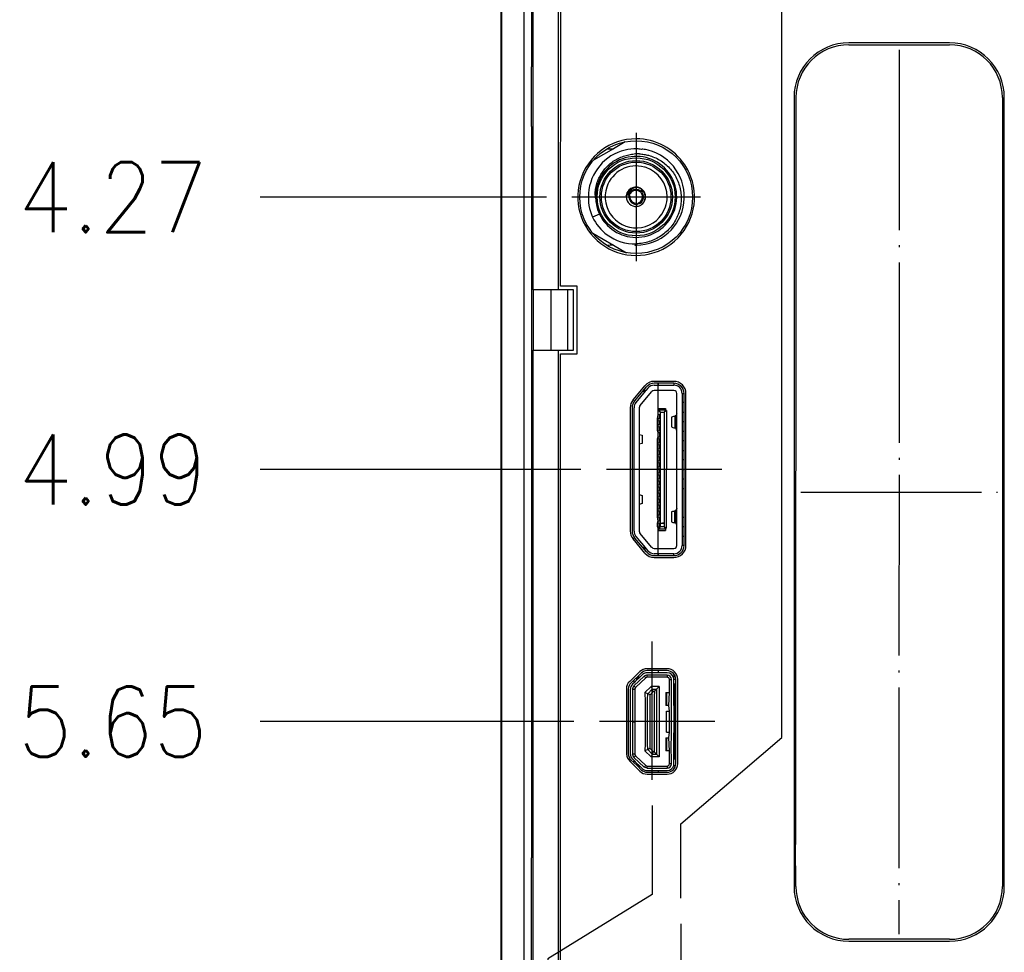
# Model space of a CAD drawing. Header units: millimetres. Extents: x 618 to 1482, y 17 to 575.
# Tile 6 of 90: x 694 to 743, y 327 to 373. Entities that reach past the tile are written whole.
import ezdxf

# ---------------------------------------------------------------- set-up
doc = ezdxf.new("R2010")
doc.units = ezdxf.units.MM
doc.linetypes.add('DOT_CENTER', pattern=[14, 12, -1, 0, -1])
doc.layers.add('1', color=7, linetype='Continuous')
doc.styles.add('CONVERTER_11', font='txt.shx', dxfattribs={"width": 0.9})
doc.dimstyles.new('ME10_DIM_45', dxfattribs={"dimtxt": 4.666667, "dimasz": 0.18, "dimexe": 2.706667, "dimexo": 1.693333, "dimgap": 3.386667, "dimtad": 1, "dimlfac": 0.03937, "dimzin": 4, "dimdsep": 46, "dimtxsty": 'CONVERTER_11', "dimsah": 1, "dimcen": 0.09, "dimclrd": 140, "dimclre": 140, "dimclrt": 4, "dimadec": 0, "dimazin": 0, "dimtfac": 1, "dimtdec": 4, "dimtix": 1, "dimtofl": 0, "dimtmove": 0, "dimatfit": 0, "dimfxl": 1, "dimtolj": 1, "dimtzin": 0, "dimarcsym": 0})
doc.dimstyles.new('ME10_DIM_46', dxfattribs={"dimtxt": 4.666667, "dimasz": 0.18, "dimexe": 2.706667, "dimexo": 1.693333, "dimgap": 3.386667, "dimtad": 1, "dimlfac": 0.03937, "dimzin": 4, "dimdsep": 46, "dimtxsty": 'CONVERTER_11', "dimsah": 1, "dimcen": 0.09, "dimclrd": 140, "dimclre": 140, "dimclrt": 4, "dimadec": 0, "dimazin": 0, "dimtfac": 1, "dimtdec": 4, "dimtix": 1, "dimtofl": 0, "dimtmove": 0, "dimatfit": 0, "dimfxl": 1, "dimtolj": 1, "dimtzin": 0, "dimarcsym": 0})
doc.dimstyles.new('ME10_DIM_47', dxfattribs={"dimtxt": 4.666667, "dimasz": 0.18, "dimexe": 2.706667, "dimexo": 1.693333, "dimgap": 3.386667, "dimtad": 1, "dimlfac": 0.03937, "dimzin": 4, "dimdsep": 46, "dimtxsty": 'CONVERTER_11', "dimsah": 1, "dimcen": 0.09, "dimclrd": 140, "dimclre": 140, "dimclrt": 4, "dimadec": 0, "dimazin": 0, "dimtfac": 1, "dimtdec": 4, "dimtix": 1, "dimtofl": 0, "dimtmove": 0, "dimatfit": 0, "dimfxl": 1, "dimtolj": 1, "dimtzin": 0, "dimarcsym": 0})
doc.dimstyles.new('ME10_DIM_51', dxfattribs={"dimtxt": 4.666667, "dimasz": 0.18, "dimexe": 2.706667, "dimexo": 1.693333, "dimgap": 3.386667, "dimtad": 1, "dimlfac": 0.03937, "dimzin": 4, "dimdsep": 46, "dimtxsty": 'CONVERTER_11', "dimsah": 1, "dimcen": 0.09, "dimclrd": 140, "dimclre": 140, "dimclrt": 4, "dimadec": 0, "dimazin": 0, "dimtfac": 1, "dimtdec": 4, "dimtix": 1, "dimtofl": 0, "dimtmove": 0, "dimatfit": 0, "dimfxl": 1, "dimtolj": 1, "dimtzin": 0, "dimarcsym": 0})
doc.dimstyles.new('ME10_DIM_54', dxfattribs={"dimtxt": 4.666667, "dimasz": 0.18, "dimexe": 2.706667, "dimexo": 1.693333, "dimgap": 3.386667, "dimtad": 1, "dimlfac": 0.03937, "dimzin": 4, "dimdsep": 46, "dimtxsty": 'CONVERTER_11', "dimsah": 1, "dimcen": 0.09, "dimclrd": 140, "dimclre": 140, "dimclrt": 4, "dimadec": 0, "dimazin": 0, "dimtfac": 1, "dimtdec": 4, "dimtix": 1, "dimtofl": 0, "dimtmove": 0, "dimatfit": 0, "dimfxl": 1, "dimtolj": 1, "dimtzin": 0, "dimarcsym": 0})

# ---------------------------------------------------------------- blocks, each defined once
blk = doc.blocks.new('cu_bee7s_cca__68', base_point=(958.945, 269.415))
at = {"color": 7, "linetype": 'Continuous'}
for p, q in [((958.945, 507.763), (958.945, 494.312)), ((958.945, 490.626), (958.945, 494.312)), ((976.51, 492.265), (976.475, 442.619)), ((958.945, 490.342), (958.945, 490.626)), ((958.945, 490.342), (958.945, 441.733)), ((964.377, 488.867), (963.068, 488.111)), ((965.171, 489.326), (964.377, 488.867)), ((965.847, 488.535), (965.893, 488.521)), ((966.109, 488.523), (965.893, 488.521)), ((966.216, 486.038), (966.281, 486.106)), ((966.281, 486.106), (966.247, 486.185)), ((965.235, 485.709), (965.285, 485.823)), ((965.285, 485.823), (965.299, 485.951)), ((965.416, 485.745), (965.315, 485.775)), ((965.336, 485.853), (965.405, 485.834)), ((966.337, 486.049), (966.27, 485.984)), ((963.014, 483.243), (964.388, 482.45)), ((964.388, 482.45), (965.252, 481.951)), ((961.359, 475.475), (961.359, 479.475)), ((967.093, 473.144), (968.399, 473.144)), ((967.354, 473.271), (967.354, 473.144)), ((968.399, 473.271), (968.399, 473.144)), ((966.501, 472.744), (965.878, 471.999)), ((966.146, 471.774), (966.939, 472.722)), ((966.335, 472.744), (966.501, 472.744)), ((966.543, 472.794), (966.377, 472.794)), ((966.543, 472.794), (966.501, 472.744)), ((966.666, 472.941), (966.543, 472.794)), ((968.399, 472.794), (967.093, 472.794)), ((968.599, 471.244), (968.599, 472.594)), ((968.949, 472.594), (968.949, 462.494)), ((968.949, 472.594), (969.076, 472.594)), ((969.076, 471.987), (968.949, 471.987)), ((965.749, 463.441), (965.749, 471.646)), ((966.099, 471.646), (966.099, 469.869)), ((967.319, 470.936), (967.359, 471.196)), ((967.359, 471.196), (967.359, 471.454)), ((967.359, 471.196), (967.439, 471.189)), ((967.409, 471.594), (967.849, 471.594)), ((967.409, 471.503), (967.849, 471.503)), ((967.439, 471.189), (967.439, 470.929)), ((967.899, 471.454), (967.896, 463.637)), ((968.599, 471.244), (968.526, 471.109)), ((968.526, 471.109), (968.526, 470.278)), ((968.599, 470.119), (968.599, 471.244)), ((968.949, 471.352), (969.076, 471.352)), ((967.319, 470.936), (967.439, 470.929)), ((967.319, 470.781), (967.319, 470.936)), ((967.319, 470.781), (967.439, 470.796)), ((967.319, 470.536), (967.319, 470.781)), ((967.319, 470.536), (967.439, 470.521)), ((967.319, 470.381), (967.319, 470.536)), ((967.319, 470.381), (967.439, 470.396)), ((967.319, 470.136), (967.319, 470.381)), ((967.439, 470.796), (967.439, 470.521)), ((967.439, 470.396), (967.439, 470.121)), ((968.249, 471.021), (968.249, 470.367)), ((969.076, 470.717), (968.949, 470.717)), ((966.099, 469.869), (966.296, 469.811)), ((966.099, 469.869), (966.099, 469.219)), ((966.296, 469.811), (966.296, 469.277)), ((967.319, 470.136), (967.439, 470.121)), ((967.359, 469.996), (967.319, 470.136)), ((967.359, 469.996), (967.439, 469.996)), ((967.359, 469.721), (967.359, 469.996)), ((967.439, 469.996), (967.439, 469.721)), ((968.599, 470.119), (968.526, 470.278)), ((968.599, 464.969), (968.599, 470.119)), ((968.949, 470.082), (969.076, 470.082)), ((966.296, 469.277), (966.099, 469.219)), ((966.099, 469.219), (966.099, 465.869)), ((967.319, 469.581), (967.359, 469.721)), ((967.319, 469.581), (967.439, 469.596)), ((967.319, 469.336), (967.319, 469.581)), ((967.319, 469.336), (967.439, 469.321)), ((967.319, 469.181), (967.319, 469.336)), ((967.319, 469.181), (967.439, 469.196)), ((967.319, 468.936), (967.319, 469.181)), ((967.359, 469.721), (967.439, 469.721)), ((967.439, 469.596), (967.439, 469.321)), ((967.439, 469.196), (967.439, 468.921)), ((969.076, 469.447), (968.949, 469.447)), ((967.319, 468.936), (967.439, 468.921)), ((967.319, 468.781), (967.319, 468.936)), ((967.319, 468.781), (967.439, 468.796)), ((967.319, 468.536), (967.319, 468.781)), ((967.319, 468.536), (967.439, 468.521)), ((967.319, 468.381), (967.319, 468.536)), ((967.439, 468.796), (967.439, 468.521)), ((968.949, 468.812), (969.076, 468.812)), ((967.319, 468.381), (967.439, 468.396)), ((967.319, 468.136), (967.319, 468.381)), ((967.319, 468.136), (967.439, 468.121)), ((967.319, 467.981), (967.319, 468.136)), ((967.319, 467.981), (967.439, 467.996)), ((967.319, 467.736), (967.319, 467.981)), ((967.439, 468.396), (967.439, 468.121)), ((967.439, 467.996), (967.439, 467.721)), ((969.076, 468.177), (968.949, 468.177)), ((967.319, 467.736), (967.439, 467.721)), ((967.319, 467.581), (967.319, 467.736)), ((967.319, 467.581), (967.439, 467.596)), ((967.319, 467.336), (967.319, 467.581)), ((967.319, 467.336), (967.439, 467.321)), ((967.319, 467.181), (967.319, 467.336)), ((967.319, 467.181), (967.439, 467.196)), ((967.319, 466.936), (967.319, 467.181)), ((967.439, 467.596), (967.439, 467.321)), ((967.439, 467.196), (967.439, 466.921)), ((968.949, 467.542), (969.076, 467.542)), ((967.319, 466.936), (967.439, 466.921)), ((967.319, 466.781), (967.319, 466.936)), ((967.319, 466.781), (967.439, 466.796)), ((967.319, 466.536), (967.319, 466.781)), ((967.319, 466.536), (967.439, 466.521)), ((967.319, 466.381), (967.319, 466.536)), ((967.439, 466.796), (967.439, 466.521)), ((969.076, 466.907), (968.949, 466.907)), ((966.099, 465.869), (966.296, 465.811)), ((966.099, 465.869), (966.099, 465.219)), ((966.296, 465.811), (966.296, 465.277)), ((967.319, 466.381), (967.439, 466.396)), ((967.319, 466.136), (967.319, 466.381)), ((967.319, 466.136), (967.439, 466.121)), ((967.319, 465.981), (967.319, 466.136)), ((967.319, 465.981), (967.439, 465.996)), ((967.319, 465.736), (967.319, 465.981)), ((967.439, 466.396), (967.439, 466.121)), ((967.439, 465.996), (967.439, 465.721)), ((968.949, 466.272), (969.076, 466.272)), ((966.296, 465.277), (966.099, 465.219)), ((966.099, 465.219), (966.099, 463.441)), ((967.319, 465.736), (967.439, 465.721)), ((967.319, 465.581), (967.319, 465.736)), ((967.319, 465.581), (967.439, 465.596)), ((967.319, 465.336), (967.319, 465.581)), ((967.319, 465.336), (967.439, 465.321)), ((967.319, 465.181), (967.319, 465.336)), ((967.319, 465.181), (967.439, 465.196)), ((967.319, 464.936), (967.319, 465.181)), ((967.439, 465.596), (967.439, 465.321)), ((967.439, 465.196), (967.439, 464.921)), ((967.319, 464.936), (967.439, 464.921)), ((967.319, 464.781), (967.319, 464.936)), ((967.319, 464.781), (967.439, 464.796)), ((967.319, 464.536), (967.319, 464.781)), ((967.319, 464.536), (967.439, 464.521)), ((967.319, 464.381), (967.319, 464.536)), ((967.439, 464.796), (967.439, 464.521)), ((968.249, 464.721), (968.249, 464.067)), ((968.599, 464.969), (968.526, 464.809)), ((968.526, 464.809), (968.526, 463.978)), ((968.599, 463.844), (968.599, 464.969)), ((967.319, 464.381), (967.439, 464.396)), ((967.359, 464.121), (967.319, 464.381)), ((967.319, 463.981), (967.359, 464.121)), ((967.319, 463.981), (967.439, 463.996)), ((967.319, 463.736), (967.319, 463.981)), ((967.359, 464.121), (967.439, 464.121)), ((967.439, 464.396), (967.439, 464.121)), ((967.439, 463.996), (967.439, 463.721)), ((967.749, 463.954), (967.509, 463.954)), ((967.749, 463.954), (967.673, 463.984)), ((968.599, 463.844), (968.526, 463.978)), ((968.599, 462.494), (968.599, 463.844)), ((968.949, 464.367), (969.076, 464.367)), ((966.939, 462.365), (966.146, 463.313)), ((967.319, 463.736), (967.439, 463.721)), ((967.359, 463.635), (967.319, 463.736)), ((967.359, 463.544), (967.359, 463.635)), ((967.409, 463.585), (967.849, 463.585)), ((967.409, 463.494), (967.849, 463.494)), ((969.076, 463.732), (968.949, 463.732)), ((965.878, 463.088), (966.501, 462.344)), ((968.949, 463.097), (969.076, 463.097)), ((966.501, 462.344), (966.335, 462.344)), ((966.377, 462.294), (966.543, 462.294)), ((966.501, 462.344), (966.543, 462.294)), ((966.543, 462.294), (966.671, 462.141)), ((967.093, 462.294), (968.399, 462.294)), ((968.399, 461.944), (967.093, 461.944)), ((967.354, 461.944), (967.354, 461.817)), ((968.399, 461.817), (968.399, 461.944)), ((969.076, 462.494), (968.949, 462.494)), ((967.949, 454.027), (966.629, 454.027)), ((967.354, 454.167), (967.354, 454.027)), ((965.753, 453.367), (965.64, 453.259)), ((965.74, 453.148), (966.423, 453.795)), ((965.753, 453.367), (965.753, 453.554)), ((965.944, 453.548), (965.753, 453.367)), ((966.526, 453.686), (965.846, 453.041)), ((965.944, 453.548), (965.944, 453.677)), ((966.081, 453.677), (965.944, 453.548)), ((965.944, 453.677), (966.081, 453.677)), ((966.133, 453.727), (965.999, 453.727)), ((966.32, 453.904), (966.081, 453.677)), ((967.949, 453.877), (966.629, 453.877)), ((967.949, 453.727), (966.629, 453.727)), ((968.099, 452.707), (968.099, 453.577)), ((968.237, 451.848), (968.249, 453.577)), ((968.399, 453.577), (968.42, 453.923)), ((968.526, 453.59), (968.399, 453.577)), ((968.399, 453.277), (968.399, 453.577)), ((965.499, 452.933), (965.499, 448.621)), ((965.649, 452.933), (965.74, 453.148)), ((965.649, 452.933), (965.649, 450.767)), ((965.799, 452.933), (965.799, 450.767)), ((966.469, 452.706), (966.884, 453.117)), ((966.659, 452.627), (966.962, 452.927)), ((966.884, 453.117), (966.962, 452.927)), ((967.429, 453.117), (966.884, 453.117)), ((966.962, 452.927), (967.239, 452.927)), ((967.429, 453.117), (967.239, 452.927)), ((967.239, 452.927), (967.239, 448.627)), ((967.429, 453.117), (967.429, 448.437)), ((968.469, 453.277), (968.399, 453.277)), ((968.42, 450.397), (968.399, 453.277)), ((968.469, 448.277), (968.469, 453.277)), ((966.659, 452.627), (966.469, 452.706)), ((966.469, 452.706), (966.499, 452.092)), ((966.499, 452.092), (966.499, 451.862)), ((966.649, 452.262), (966.659, 452.627)), ((966.649, 452.092), (966.649, 452.262)), ((966.649, 451.862), (966.649, 452.092)), ((967.859, 452.706), (967.859, 451.848)), ((967.924, 452.706), (968.099, 452.707)), ((968.066, 451.848), (968.099, 452.707)), ((966.499, 451.862), (966.499, 451.692)), ((966.499, 451.692), (966.499, 451.462)), ((966.499, 451.462), (966.499, 451.292)), ((966.649, 451.692), (966.649, 451.862)), ((966.649, 451.462), (966.649, 451.692)), ((966.649, 451.292), (966.649, 451.462)), ((967.919, 451.227), (967.909, 451.477)), ((967.909, 451.477), (968.099, 451.477)), ((968.066, 451.848), (967.924, 451.848)), ((968.099, 451.477), (968.066, 451.848)), ((968.099, 450.077), (968.099, 451.477)), ((968.236, 449.706), (968.237, 451.848)), ((965.649, 450.767), (965.799, 450.767)), ((965.649, 450.767), (965.649, 448.618)), ((965.799, 450.767), (965.799, 448.621)), ((966.499, 451.292), (966.499, 451.062)), ((966.499, 451.062), (966.499, 450.892)), ((966.499, 450.892), (966.499, 450.662)), ((966.649, 451.062), (966.649, 451.292)), ((966.649, 450.892), (966.649, 451.062)), ((966.649, 450.662), (966.649, 450.892)), ((967.919, 450.327), (967.919, 451.227)), ((966.499, 450.662), (966.499, 450.492)), ((966.499, 450.492), (966.499, 450.262)), ((966.499, 450.262), (966.499, 450.092)), ((966.649, 450.492), (966.649, 450.662)), ((966.649, 450.262), (966.649, 450.492)), ((966.649, 450.092), (966.649, 450.262)), ((967.909, 450.077), (967.919, 450.327)), ((968.399, 449.706), (968.42, 450.397)), ((966.499, 450.092), (966.499, 449.862)), ((966.499, 449.862), (966.499, 449.692)), ((966.499, 449.692), (966.499, 449.462)), ((966.499, 449.462), (966.499, 449.292)), ((966.649, 449.862), (966.649, 450.092)), ((966.649, 449.692), (966.649, 449.862)), ((966.649, 449.462), (966.649, 449.692)), ((966.649, 449.292), (966.649, 449.462)), ((967.859, 449.706), (967.859, 448.848)), ((967.909, 450.077), (968.099, 450.077)), ((967.924, 449.706), (968.066, 449.706)), ((968.066, 449.706), (968.099, 450.077)), ((968.099, 448.847), (968.066, 449.706)), ((968.224, 449.309), (968.236, 449.706)), ((968.399, 448.277), (968.399, 449.706)), ((966.499, 449.292), (966.469, 448.848)), ((966.659, 448.927), (966.469, 448.848)), ((966.884, 448.437), (966.469, 448.848)), ((966.659, 448.927), (966.649, 449.292)), ((966.659, 448.927), (966.962, 448.627)), ((968.099, 448.847), (967.924, 448.848)), ((968.099, 447.977), (968.099, 448.847)), ((968.249, 447.977), (968.224, 449.309)), ((965.64, 448.295), (965.753, 448.187)), ((965.743, 448.404), (965.649, 448.618)), ((966.42, 447.762), (965.743, 448.404)), ((965.753, 448.187), (965.944, 448.006)), ((965.753, 448.025), (965.753, 448.187)), ((966.526, 447.868), (965.846, 448.513)), ((966.962, 448.627), (966.884, 448.437)), ((967.429, 448.437), (966.884, 448.437)), ((966.962, 448.627), (967.239, 448.627)), ((967.429, 448.437), (967.239, 448.627)), ((968.469, 448.277), (968.399, 448.277)), ((968.399, 447.977), (968.399, 448.277)), ((965.944, 447.877), (965.944, 448.006)), ((965.944, 448.006), (966.081, 447.877)), ((966.081, 447.877), (965.944, 447.877)), ((965.999, 447.827), (966.133, 447.827)), ((966.081, 447.877), (966.32, 447.65)), ((966.629, 447.677), (966.42, 447.762)), ((966.629, 447.827), (966.704, 447.827)), ((966.629, 447.677), (967.949, 447.677)), ((966.629, 447.527), (967.949, 447.527)), ((966.704, 447.827), (967.949, 447.827)), ((967.354, 447.527), (967.354, 447.413)), ((968.385, 447.866), (968.511, 447.857)), ((958.945, 441.449), (958.945, 441.733)), ((958.945, 434.708), (958.945, 441.449))]:
    blk.add_line(p, q, dxfattribs=at)
at = {"color": 124, "linetype": 'Continuous'}
for p, q in [((963.973, 488.867), (964.377, 488.867)), ((963.456, 484.518), (962.993, 484.309)), ((967.409, 471.503), (967.409, 471.594)), ((967.509, 471.353), (967.409, 471.503)), ((967.509, 471.353), (967.749, 471.353)), ((967.509, 463.954), (967.509, 471.353)), ((967.849, 471.503), (967.749, 471.353)), ((967.749, 471.353), (967.749, 463.954)), ((967.849, 471.594), (967.849, 471.503)), ((968.451, 471.087), (968.451, 470.301)), ((968.451, 464.001), (968.451, 464.787)), ((967.509, 463.735), (967.509, 463.954)), ((967.749, 463.954), (967.749, 463.735)), ((967.439, 463.721), (967.359, 463.635)), ((967.409, 463.494), (967.409, 463.585)), ((967.749, 463.735), (967.509, 463.735)), ((967.749, 463.735), (967.849, 463.585)), ((967.849, 463.585), (967.849, 463.494)), ((966.423, 453.795), (966.526, 453.686)), ((966.629, 453.727), (966.629, 453.877)), ((967.949, 453.877), (967.949, 453.727)), ((968.099, 453.577), (968.249, 453.577)), ((965.649, 452.933), (965.799, 452.933)), ((965.846, 453.041), (965.74, 453.148)), ((967.028, 452.767), (966.819, 452.56)), ((967.12, 452.807), (967.028, 452.767)), ((967.12, 452.807), (967.099, 452.462)), ((966.819, 448.994), (966.819, 452.56)), ((967.099, 452.462), (967.099, 452.292)), ((967.099, 452.292), (967.099, 452.062)), ((967.099, 452.062), (967.099, 451.892)), ((967.924, 451.848), (967.924, 452.706)), ((967.099, 451.892), (967.099, 451.662)), ((967.099, 451.662), (967.099, 451.492)), ((967.099, 451.492), (967.099, 451.262)), ((967.099, 451.262), (967.099, 451.092)), ((967.099, 451.092), (967.099, 450.862)), ((967.099, 450.862), (967.099, 450.692)), ((967.099, 450.692), (967.099, 450.462)), ((967.099, 450.462), (967.099, 450.292)), ((967.099, 450.292), (967.099, 450.062)), ((967.099, 450.062), (967.099, 449.892)), ((967.099, 449.892), (967.099, 449.662)), ((967.099, 449.662), (967.099, 449.492)), ((967.099, 449.492), (967.099, 449.262)), ((967.924, 448.848), (967.924, 449.706)), ((966.819, 448.994), (967.028, 448.787)), ((967.028, 448.787), (967.079, 448.787)), ((967.099, 449.092), (967.079, 448.787)), ((967.099, 449.262), (967.099, 449.092)), ((965.799, 448.621), (965.649, 448.618)), ((965.743, 448.404), (965.846, 448.513)), ((966.526, 447.868), (966.42, 447.762)), ((966.629, 447.677), (966.629, 447.827)), ((967.949, 447.827), (967.949, 447.677)), ((968.249, 447.977), (968.099, 447.977))]:
    blk.add_line(p, q, dxfattribs=at)
for radius in [2.591, 2.413]:
    blk.add_circle((965.893, 485.662), radius, dxfattribs=at)
at = {"color": 7, "linetype": 'Continuous'}
blk.add_circle((965.893, 485.662), 2.311, dxfattribs=at)
for centre, radius, start, end in [((965.907, 485.678), 3.188, 103.64901, 176.10059), ((965.893, 485.662), 3.2, 89.16705, 103.33803), ((965.893, 485.662), 3.2, 270, 75.75132), ((965.63, 485.689), 3.188, 78.91826, 84.42198), ((966.86, 485.69), 3.188, 99.64631, 101.16855), ((965.893, 485.662), 3.2, 75.75132, 82.2301), ((965.893, 485.662), 2.692, 269.16705, 182.69743), ((965.893, 485.662), 2.057, 74.27099, 161.38809), ((965.893, 485.662), 2.057, 71.39048, 74.27099), ((965.893, 485.662), 2.057, 0, 71.39048), ((965.893, 485.662), 2.057, 161.38809, 279.96426), ((965.893, 485.662), 0.66, 90, 154.05729), ((965.918, 485.67), 0.61, 57.43394, 162.64607), ((965.88, 485.657), 0.506, 58.80738, 159.55204), ((965.874, 485.657), 0.435, 50.23539, 157.51002), ((965.846, 485.678), 0.646, 51.69744, 85.83328), ((965.893, 485.662), 0.495, 49.41961, 59.85574), ((965.893, 485.662), 0.631, 34.05446, 55.95643), ((965.705, 485.903), 0.61, 19.41178, 27.50448), ((965.902, 485.612), 3.188, 174.91066, 204.12364), ((965.893, 485.662), 2.692, 182.69743, 190.82662), ((965.893, 485.662), 0.66, 175.94097, 180), ((965.879, 485.675), 0.646, 181.19072, 275.27519), ((965.893, 485.662), 0.66, 154.05729, 175.94097), ((965.898, 485.656), 0.49, 169.5918, 269.47423), ((965.893, 485.662), 0.419, 171.85944, 278.14186), ((965.893, 485.662), 0.419, 291.85941, 38.14174), ((965.896, 485.668), 0.49, 289.5966, 29.62302), ((965.893, 485.662), 0.495, 40.57904, 49.42097), ((965.891, 485.64), 0.606, 306.26974, 42.52729), ((965.895, 485.668), 0.627, 304.47947, 33.6398), ((965.893, 485.662), 0.495, 30.14283, 40.57904), ((965.893, 485.662), 2.057, 341.39049, 0), ((965.893, 485.662), 2.692, 190.82662, 205.13205), ((966.011, 485.659), 0.506, 256.55631, 267.42767), ((965.893, 485.662), 0.631, 274.05445, 295.82808), ((965.846, 485.631), 0.627, 301.01113, 310.11776), ((965.893, 485.662), 2.057, 279.96426, 341.39049), ((965.86, 485.703), 3.188, 205.92509, 233.53409), ((965.893, 485.662), 2.692, 205.13205, 269.16705), ((965.813, 485.689), 3.149, 234.05753, 271.45562), ((965.893, 485.662), 3.2, 267.8941, 270), ((967.093, 472.594), 0.55, 90, 140.81034), ((968.399, 472.594), 0.55, 0, 90), ((967.093, 472.594), 0.2, 90, 140.06362), ((968.399, 472.594), 0.2, 0, 90), ((966.299, 471.646), 0.55, 140.06362, 180), ((966.299, 471.646), 0.2, 140.06362, 180), ((966.299, 463.441), 0.55, 180, 219.93638), ((966.299, 463.441), 0.2, 180, 219.93638), ((967.093, 462.494), 0.55, 219.93638, 270), ((967.093, 462.494), 0.2, 219.93638, 270), ((968.399, 462.494), 0.2, 270, 0), ((968.399, 462.494), 0.55, 270, 0), ((966.629, 453.577), 0.45, 90, 133.47247), ((967.949, 453.577), 0.45, 0, 90), ((966.629, 453.577), 0.3, 90, 133.47247), ((966.629, 453.577), 0.15, 90, 133.47247), ((967.949, 453.577), 0.3, 0, 90), ((967.949, 453.577), 0.15, 0, 90), ((965.949, 452.933), 0.45, 133.47247, 180), ((965.949, 452.933), 0.15, 133.47248, 180), ((965.949, 448.621), 0.45, 180, 226.52753), ((965.949, 448.621), 0.15, 180, 226.52753), ((966.629, 447.977), 0.45, 226.52753, 270), ((966.629, 447.977), 0.15, 226.52753, 270), ((967.949, 447.977), 0.3, 270, 360), ((967.949, 447.977), 0.15, 270, 360), ((967.949, 447.977), 0.45, 270, 345.73181), ((967.949, 447.977), 0.45, 345.73181, 0)]:
    blk.add_arc(centre, radius, start, end, dxfattribs=at)
for points, knots in [([(963.204, 485.535), (963.188, 485.657), (963.155, 485.903), (963.208, 486.274), (963.304, 486.637), (963.449, 486.984), (963.639, 487.307), (963.872, 487.6), (964.144, 487.862), (964.448, 488.087), (964.781, 488.269), (965.13, 488.402), (965.487, 488.489), (965.727, 488.52), (965.847, 488.535)], [0, 0, 0, 0, 0.368084, 0.739324, 1.115962, 1.492262, 1.863894, 2.235905, 2.61332, 2.992469, 3.369534, 3.747439, 4.107359, 4.471309, 4.471309, 4.471309, 4.471309]), ([(966.109, 488.523), (966.211, 488.514), (966.415, 488.496), (966.75, 488.423), (967.109, 488.3), (967.477, 488.111), (967.815, 487.872), (968.116, 487.586), (968.376, 487.259), (968.589, 486.896), (968.748, 486.504), (968.851, 486.09), (968.893, 485.664), (968.875, 485.233), (968.794, 484.807), (968.653, 484.396), (968.454, 484.008), (968.2, 483.65), (967.896, 483.333), (967.551, 483.061), (967.169, 482.841), (966.761, 482.679), (966.333, 482.571), (966.04, 482.551), (965.893, 482.541)], [0, 0, 0, 0, 0.306607, 0.613183, 1.027315, 1.440428, 1.851868, 2.264674, 2.681735, 3.101621, 3.522813, 3.946742, 4.374826, 4.80532, 5.236534, 5.669289, 6.104524, 6.541595, 6.979728, 7.418198, 7.856413, 8.294883, 8.734147, 9.174073, 9.174073, 9.174073, 9.174073]), ([(965.405, 485.834), (965.406, 485.834), (965.409, 485.833), (965.42, 485.831), (965.438, 485.828), (965.456, 485.826), (965.467, 485.824), (965.471, 485.823), (965.471, 485.823)], [0, 0, 0, 0, 0.00139346, 0.01114765, 0.03344295, 0.05573825, 0.06549244, 0.0668859, 0.0668859, 0.0668859, 0.0668859]), ([(965.479, 485.721), (965.478, 485.721), (965.475, 485.723), (965.464, 485.727), (965.447, 485.733), (965.43, 485.739), (965.42, 485.743), (965.416, 485.745), (965.416, 485.745)], [0, 0, 0, 0, 0.00139591, 0.01116729, 0.03350188, 0.05583646, 0.06560785, 0.06700376, 0.06700376, 0.06700376, 0.06700376]), ([(966.152, 485.991), (966.153, 485.992), (966.156, 485.994), (966.167, 486.002), (966.184, 486.015), (966.201, 486.027), (966.212, 486.035), (966.215, 486.038), (966.216, 486.038)], [0, 0, 0, 0, 0.00164143, 0.01313145, 0.03939435, 0.06565725, 0.07714727, 0.07878871, 0.07878871, 0.07878871, 0.07878871]), ([(965.988, 485.153), (965.988, 485.154), (965.986, 485.159), (965.98, 485.175), (965.971, 485.2), (965.961, 485.226), (965.955, 485.241), (965.953, 485.246), (965.953, 485.247)], [0, 0, 0, 0, 0.0020938, 0.0167502, 0.0502505, 0.0837508, 0.0984072, 0.100501, 0.100501, 0.100501, 0.100501]), ([(966.049, 485.273), (966.049, 485.272), (966.05, 485.269), (966.052, 485.258), (966.055, 485.24), (966.058, 485.222), (966.059, 485.211), (966.06, 485.207), (966.06, 485.207)], [0, 0, 0, 0, 0.00139788, 0.01118302, 0.03354907, 0.05591512, 0.06570027, 0.06709815, 0.06709815, 0.06709815, 0.06709815]), ([(968.249, 471.021), (968.278, 471.036), (968.341, 471.069), (968.412, 471.08), (968.451, 471.087)], [0, 0, 0, 0, 0.094865, 0.2135794, 0.2135794, 0.2135794, 0.2135794]), ([(968.249, 470.367), (968.278, 470.352), (968.341, 470.318), (968.412, 470.307), (968.451, 470.301)], [0, 0, 0, 0, 0.094865, 0.2135794, 0.2135794, 0.2135794, 0.2135794]), ([(968.249, 464.721), (968.278, 464.736), (968.341, 464.769), (968.412, 464.78), (968.451, 464.787)], [0, 0, 0, 0, 0.094865, 0.2135794, 0.2135794, 0.2135794, 0.2135794]), ([(968.249, 464.067), (968.278, 464.052), (968.341, 464.018), (968.412, 464.007), (968.451, 464.001)], [0, 0, 0, 0, 0.094865, 0.2135794, 0.2135794, 0.2135794, 0.2135794]), ([(967.028, 452.767), (967.022, 452.783), (967.006, 452.821), (966.985, 452.872), (966.969, 452.91), (966.963, 452.925), (966.962, 452.927)], [0, 0, 0, 0, 0.0509194, 0.1233844, 0.1668054, 0.1730083, 0.1730083, 0.1730083, 0.1730083]), ([(967.239, 452.927), (967.237, 452.925), (967.222, 452.91), (967.194, 452.882), (967.156, 452.844), (967.132, 452.82), (967.12, 452.807)], [0, 0, 0, 0, 0.0082122, 0.0656975, 0.1174231, 0.1691487, 0.1691487, 0.1691487, 0.1691487]), ([(966.819, 452.56), (966.804, 452.567), (966.766, 452.583), (966.714, 452.604), (966.677, 452.62), (966.661, 452.626), (966.659, 452.627)], [0, 0, 0, 0, 0.0510518, 0.1236693, 0.1671474, 0.1733585, 0.1733585, 0.1733585, 0.1733585]), ([(966.819, 448.994), (966.804, 448.987), (966.766, 448.971), (966.714, 448.95), (966.677, 448.934), (966.661, 448.928), (966.659, 448.927)], [0, 0, 0, 0, 0.0510518, 0.1236693, 0.1671474, 0.1733585, 0.1733585, 0.1733585, 0.1733585]), ([(967.028, 448.787), (967.022, 448.771), (967.006, 448.733), (966.985, 448.682), (966.969, 448.644), (966.963, 448.629), (966.962, 448.627)], [0, 0, 0, 0, 0.0509194, 0.1233844, 0.1668054, 0.1730083, 0.1730083, 0.1730083, 0.1730083]), ([(967.079, 448.787), (967.093, 448.774), (967.12, 448.747), (967.17, 448.696), (967.21, 448.657), (967.236, 448.63), (967.239, 448.627)], [0, 0, 0, 0, 0.0572384, 0.1144768, 0.2122995, 0.2262742, 0.2262742, 0.2262742, 0.2262742])]:
    blk.add_open_spline(points, degree=3, knots=knots, dxfattribs=at)
for points in [[(966.416, 486.015), (966.403, 486.021), (966.377, 486.032), (966.351, 486.044), (966.337, 486.049)], [(967.409, 471.503), (967.401, 471.495), (967.384, 471.478), (967.368, 471.462), (967.359, 471.454)], [(967.899, 471.454), (967.891, 471.462), (967.874, 471.478), (967.858, 471.495), (967.849, 471.503)], [(968.526, 471.109), (968.513, 471.105), (968.488, 471.098), (968.464, 471.09), (968.451, 471.087)], [(968.526, 470.278), (968.513, 470.282), (968.488, 470.289), (968.464, 470.297), (968.451, 470.301)], [(968.526, 464.809), (968.513, 464.805), (968.488, 464.798), (968.464, 464.79), (968.451, 464.787)], [(968.526, 463.978), (968.513, 463.982), (968.488, 463.989), (968.464, 463.997), (968.451, 464.001)], [(967.359, 463.635), (967.368, 463.626), (967.384, 463.61), (967.401, 463.593), (967.409, 463.585)], [(967.849, 463.585), (967.857, 463.593), (967.873, 463.611), (967.889, 463.628), (967.896, 463.637)], [(967.859, 452.706), (967.87, 452.706), (967.892, 452.706), (967.914, 452.706), (967.924, 452.706)], [(967.924, 451.848), (967.914, 451.848), (967.892, 451.848), (967.87, 451.848), (967.859, 451.848)], [(967.859, 449.706), (967.87, 449.706), (967.892, 449.706), (967.914, 449.706), (967.924, 449.706)], [(967.924, 448.848), (967.914, 448.848), (967.892, 448.848), (967.87, 448.848), (967.859, 448.848)]]:
    blk.add_open_spline(points, degree=3, dxfattribs=at)
at = {"color": 124, "linetype": 'Continuous'}
for points, knots in [([(964.388, 482.45), (964.314, 482.447), (964.167, 482.44), (964.02, 482.441), (963.947, 482.441)], [0, 0, 0, 0, 0.2207421, 0.4413313, 0.4413313, 0.4413313, 0.4413313]), ([(967.509, 471.353), (967.499, 471.36), (967.469, 471.379), (967.425, 471.409), (967.385, 471.436), (967.365, 471.45), (967.359, 471.454)], [0, 0, 0, 0, 0.0367392, 0.107377, 0.1610351, 0.1807946, 0.1807946, 0.1807946, 0.1807946]), ([(967.899, 471.454), (967.894, 471.45), (967.874, 471.436), (967.834, 471.409), (967.789, 471.379), (967.76, 471.36), (967.749, 471.353)], [0, 0, 0, 0, 0.0197626, 0.0734255, 0.1440647, 0.1808035, 0.1808035, 0.1808035, 0.1808035]), ([(967.509, 463.735), (967.503, 463.724), (967.483, 463.695), (967.453, 463.65), (967.427, 463.61), (967.413, 463.59), (967.409, 463.585)], [0, 0, 0, 0, 0.0367223, 0.1072365, 0.1606259, 0.1802235, 0.1802235, 0.1802235, 0.1802235]), ([(967.749, 463.735), (967.759, 463.728), (967.789, 463.708), (967.833, 463.679), (967.872, 463.653), (967.891, 463.64), (967.896, 463.637)], [0, 0, 0, 0, 0.0366126, 0.106372, 0.1581508, 0.1767828, 0.1767828, 0.1767828, 0.1767828])]:
    blk.add_open_spline(points, degree=3, knots=knots, dxfattribs=at)
blk.add_open_spline([(967.509, 463.735), (967.498, 463.732), (967.474, 463.728), (967.451, 463.723), (967.439, 463.721)], degree=3, dxfattribs=at)
at = {"layer": '1', "color": 30, "linetype": 'DOT_CENTER'}
for p, q in [((967.349, 461.794), (967.349, 473.294)), ((971.574, 467.544), (963.918, 467.544)), ((966.949, 446.902), (966.949, 456.108)), ((971.124, 450.777), (963.454, 450.777))]:
    blk.add_line(p, q, dxfattribs=at)
blk = doc.blocks.new('FACEPLATE_BEE7S_C-B7-721M_REV_0_PRT__70', base_point=(956.912, 250.575))
at = {"color": 7, "linetype": 'Continuous'}
for p, q in [((956.912, 575.9), (956.912, 276.18)), ((959.039, 479.475), (959.039, 509.13)), ((958.945, 507.763), (958.945, 494.312)), ((960.865, 479.729), (960.891, 499.704)), ((986.718, 495.9), (980.018, 495.9)), ((980.018, 495.773), (986.718, 495.773)), ((958.945, 490.626), (958.945, 494.312)), ((976.383, 492.265), (976.383, 439.815)), ((976.51, 492.265), (976.475, 442.619)), ((990.226, 492.265), (990.226, 439.815)), ((990.353, 439.815), (990.353, 492.265)), ((958.945, 490.342), (958.945, 490.626)), ((958.945, 490.342), (958.945, 441.733)), ((961.973, 479.729), (960.865, 479.729)), ((961.973, 475.221), (961.973, 479.729)), ((959.039, 479.475), (959.039, 475.475)), ((960.239, 479.475), (959.039, 479.475)), ((960.239, 475.475), (960.239, 479.475)), ((960.738, 479.475), (960.239, 479.475)), ((961.719, 479.475), (960.738, 479.475)), ((961.719, 475.475), (961.719, 479.475)), ((959.039, 475.475), (960.239, 475.475)), ((959.039, 342.315), (959.039, 475.475)), ((960.239, 475.475), (960.738, 475.475)), ((960.738, 475.475), (961.719, 475.475)), ((960.865, 342.569), (960.865, 475.221)), ((960.865, 475.221), (961.973, 475.221)), ((965.683, 472.162), (966.476, 473.11)), ((965.78, 472.081), (966.574, 473.028)), ((968.399, 473.398), (967.093, 473.398)), ((968.399, 473.271), (967.093, 473.271)), ((969.076, 462.494), (969.076, 472.594)), ((969.203, 462.494), (969.203, 472.594)), ((965.495, 471.646), (965.495, 463.441)), ((965.622, 471.646), (965.622, 463.441)), ((966.476, 461.978), (965.683, 462.925)), ((966.574, 462.059), (965.78, 463.007)), ((967.093, 461.817), (968.399, 461.817)), ((967.093, 461.69), (968.399, 461.69)), ((965.465, 453.456), (966.145, 454.101)), ((967.949, 454.294), (966.629, 454.294)), ((967.949, 454.167), (966.629, 454.167)), ((965.552, 453.364), (966.232, 454.008)), ((968.526, 447.99), (968.526, 453.59)), ((968.653, 447.99), (968.653, 453.59)), ((965.245, 452.945), (965.245, 448.634)), ((965.372, 452.945), (965.372, 448.634)), ((965.944, 447.877), (965.552, 448.215)), ((966.145, 447.479), (965.499, 448.126)), ((965.999, 447.827), (965.944, 447.877)), ((966.232, 447.571), (965.999, 447.827)), ((966.629, 447.413), (967.949, 447.413)), ((966.629, 447.286), (967.949, 447.286)), ((976.51, 439.815), (976.475, 442.619)), ((958.945, 441.449), (958.945, 441.733)), ((958.945, 434.708), (958.945, 441.449)), ((986.718, 436.307), (980.018, 436.307)), ((980.018, 436.18), (986.718, 436.18))]:
    blk.add_line(p, q, dxfattribs=at)
at = {"color": 124, "linetype": 'Continuous'}
for p, q in [((956.961, 276.18), (956.961, 575.9)), ((958.425, 575.9), (958.423, 276.18)), ((960.738, 479.475), (960.738, 509.13)), ((960.738, 342.315), (960.738, 475.475))]:
    blk.add_line(p, q, dxfattribs=at)
at = {"color": 7, "linetype": 'Continuous'}
blk.add_circle((965.893, 485.646), 3.75, dxfattribs=at)
for centre, radius, start, end in [((980.018, 492.265), 3.635, 90, 180), ((986.718, 492.265), 3.635, 0, 90), ((980.018, 492.265), 3.508, 90, 180), ((986.718, 492.265), 3.508, 0, 90), ((965.893, 485.646), 3.877, 90, 24.82551), ((965.893, 485.646), 3.877, 33.61803, 90), ((965.893, 485.646), 3.877, 25.95994, 33.61803), ((965.893, 485.646), 3.877, 24.82551, 25.95994), ((967.093, 472.594), 0.804, 90, 140.06362), ((967.093, 472.594), 0.677, 90, 140.06362), ((968.399, 472.594), 0.804, 0, 90), ((968.399, 472.594), 0.677, 0, 90), ((966.299, 471.646), 0.804, 140.06362, 180), ((966.299, 471.646), 0.677, 140.06362, 180), ((966.299, 463.441), 0.804, 180, 219.93638), ((966.299, 463.441), 0.677, 180, 219.93638), ((967.093, 462.494), 0.804, 219.93638, 270), ((967.093, 462.494), 0.677, 219.93638, 270), ((968.399, 462.494), 0.677, 270, 0), ((968.399, 462.494), 0.804, 270, 0), ((966.629, 453.59), 0.704, 90, 133.47247), ((966.629, 453.59), 0.577, 90, 133.47247), ((967.949, 453.59), 0.704, 0, 90), ((967.949, 453.59), 0.577, 0, 90), ((965.949, 452.945), 0.704, 133.47247, 180), ((965.949, 452.945), 0.577, 133.47247, 180), ((965.936, 448.662), 0.691, 182.33521, 230.82488), ((965.949, 448.634), 0.577, 180, 226.52753), ((966.629, 447.99), 0.704, 226.52753, 270), ((966.629, 447.99), 0.577, 226.52753, 270), ((967.949, 447.99), 0.577, 270, 0), ((967.949, 447.99), 0.704, 270, 0), ((980.018, 439.815), 3.635, 180, 270), ((980.018, 439.815), 3.508, 180, 270), ((986.718, 439.815), 3.508, 270, 360), ((986.718, 439.815), 3.635, 270, 0)]:
    blk.add_arc(centre, radius, start, end, dxfattribs=at)
at = {"layer": '1', "color": 30, "linetype": 'DOT_CENTER'}
for p, q in [((983.369, 495.442), (983.349, 436.642)), ((965.893, 489.911), (965.893, 481.381)), ((970.158, 485.646), (961.629, 485.646)), ((976.843, 466.04), (989.893, 466.04)), ((968.865, 437.343), (968.865, 414.737))]:
    blk.add_line(p, q, dxfattribs=at)
blk = doc.blocks.new('cu_ATCA-3671__76', base_point=(956.912, 250.575))
for name, p in [('FACEPLATE_BEE7S_C-B7-721M_REV_0_PRT__70', (956.912, 250.575)), ('cu_bee7s_cca__68', (958.945, 269.415))]:
    blk.add_blockref(name, p)
blk = doc.blocks.new('*D123')
at = {"layer": '1', "color": 140, "linetype": 'Continuous'}
blk.add_line((961.761, 450.777), (940.921, 450.777), dxfattribs=at)
at = {"layer": '1', "color": 4, "style": 'CONVERTER_11', "width": 0.9}
blk.add_text('5.65', height=4.6667, dxfattribs=at).set_placement((924.818, 448.444))
blk = doc.blocks.new('*D124')
at = {"layer": '1', "color": 140, "linetype": 'Continuous'}
blk.add_line((962.224, 467.544), (940.921, 467.544), dxfattribs=at)
at = {"layer": '1', "color": 4, "style": 'CONVERTER_11', "width": 0.9}
blk.add_text('4.99', height=4.6667, dxfattribs=at).set_placement((924.818, 465.21))
blk = doc.blocks.new('*D125')
at = {"layer": '1', "color": 140, "linetype": 'Continuous'}
blk.add_line((959.935, 485.646), (940.921, 485.646), dxfattribs=at)
at = {"layer": '1', "color": 4, "style": 'CONVERTER_11', "width": 0.9}
blk.add_text('4.27', height=4.6667, dxfattribs=at).set_placement((924.818, 483.312))
blk = doc.blocks.new('*D129')
at = {"layer": '1', "color": 140, "linetype": 'Continuous'}
for p, q in [((966.949, 445.209), (966.949, 439.296)), ((966.949, 439.296), (960.021, 435.005)), ((960.021, 435.005), (960.021, 232.81))]:
    blk.add_line(p, q, dxfattribs=at)
at = {"layer": '1', "color": 4, "insert": (962.354, 214.28), "char_height": 4.66667, "attachment_point": 7, "rotation": 90, "line_spacing_factor": 0.60024, "style": 'CONVERTER_11'}
blk.add_mtext('\\C4;-\\C4;1.38', dxfattribs=at)
blk = doc.blocks.new('*D132')
at = {"layer": '1', "color": 140, "linetype": 'Continuous'}
for p, q in [((975.567, 449.732), (975.567, 621.354)), ((968.865, 443.983), (975.567, 449.732)), ((968.865, 439.036), (968.865, 443.983))]:
    blk.add_line(p, q, dxfattribs=at)
at = {"layer": '1', "color": 4, "insert": (978.177, 625.581), "char_height": 4.66667, "attachment_point": 7, "rotation": 90, "line_spacing_factor": 0.60024, "style": 'CONVERTER_11'}
blk.add_mtext('\\C4;-\\C4;1.31', dxfattribs=at)
blk = doc.blocks.new('LEFT1', base_point=(987.691, 426.04))
blk.add_blockref('cu_ATCA-3671__76', (956.912, 250.575))
at = {"layer": '1'}
for feature_location, offset, origin, dimstyle, picture, middle in [((968.865, 437.343), (12.579, 184.691), (1002.069, 599.855), 'ME10_DIM_54', '*D132', (975.844, 632.032)), ((966.949, 446.902), (-12.529, -214.772), (1002.069, 588.525), 'ME10_DIM_51', '*D129', (960.021, 221.432))]:
    dim = blk.add_ordinate_dim(feature_location=feature_location, offset=offset, dtype=1, origin=origin, dimstyle=dimstyle, override={"dimpost": '-<>'}, dxfattribs=at)
    dim.commit()
    dim.dimension.update_dxf_attribs({"geometry": picture, "text_midpoint": middle})
for feature_location, offset, dimstyle, picture, middle in [((963.454, 450.777), (-22.533, 0), 'ME10_DIM_45', '*D123', (931.176, 450.777)), ((963.918, 467.544), (-22.997, 0), 'ME10_DIM_46', '*D124', (931.176, 467.544)), ((961.629, 485.646), (-20.708, 0), 'ME10_DIM_47', '*D125', (931.176, 485.646))]:
    dim = blk.add_ordinate_dim(feature_location=feature_location, offset=offset, dtype=0, origin=(996.404, 594.19), dimstyle=dimstyle, dxfattribs=at)
    dim.commit()
    dim.dimension.update_dxf_attribs({"geometry": picture, "text_midpoint": middle})

msp = doc.modelspace()

# ---------------------------------------------------------------- block references
at = {"xscale": 0.75, "yscale": 0.75, "zscale": 0.75}
msp.add_blockref('LEFT1', (740.768, 319.53), dxfattribs=at)

doc.saveas('drawing.dxf')
